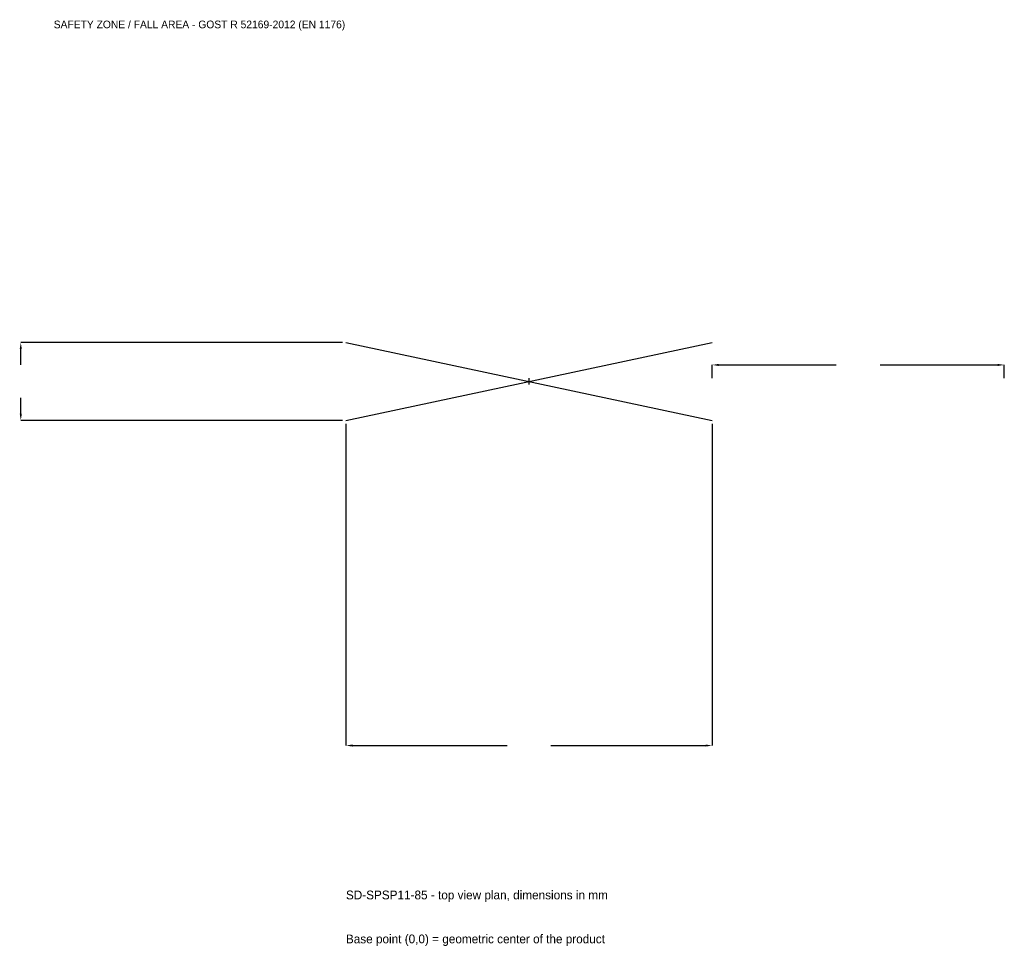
# Model space of a CAD drawing. Extents: x -2615 to 2440, y -2900 to 1857.
import ezdxf

# ---------------------------------------------------------------- set-up
doc = ezdxf.new("R2010")
doc.units = 0
for name, color, linetype in [('GP_MAF_zona_bezopasnosti', 1, 'Continuous'), ('ZSK_DANNYE', 3, 'Continuous'), ('ZSK_KONTUR', 7, 'Continuous'), ('ZSK_RAZMERY', 8, 'Continuous')]:
    doc.layers.add(name, color=color, linetype=linetype)
doc.dimstyles.new('ORION', dxfattribs={"dimtxt": 56.4, "dimasz": 33.84, "dimexe": 1.25, "dimexo": 16.92, "dimtad": 1, "dimcen": 2.5, "dimazin": 3, "dimtfac": 1, "dimtmove": 0, "dimatfit": 3})

# ---------------------------------------------------------------- blocks, each defined once
blk = doc.blocks.new('_CLOSEDFILLED')
at = {"color": 0, "linetype": 'BYBLOCK'}
blk.add_solid([(-1, 0.16), (0, 0), (-1, -0.16)], dxfattribs=at)
blk = doc.blocks.new('*D1')
for p, q in [((-940, -216.92), (-940, -1869.2)), ((940, -216.92), (940, -1869.2)), ((-906.16, -1869.2), (-112.8, -1869.2)), ((112.8, -1869.2), (906.16, -1869.2))]:
    blk.add_line(p, q)
at = {"layer": 'Defpoints'}
for p in [(-940, -200), (940, -200), (-940, -1869.2)]:
    blk.add_point(p, dxfattribs=at)
at = {"layer": 'ZSK_RAZMERY', "xscale": 33.839999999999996, "yscale": 33.839999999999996, "rotation": 180}
blk.add_blockref('_CLOSEDFILLED', (-940, -1869.2), dxfattribs=at)
at = {"layer": 'ZSK_RAZMERY', "xscale": 33.839999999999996, "yscale": 33.839999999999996}
blk.add_blockref('_CLOSEDFILLED', (940, -1869.2), dxfattribs=at)
blk = doc.blocks.new('*D2')
for p, q in [((-956.92, 200), (-2609.2, 200)), ((-2609.2, 84.6), (-2609.2, 166.16)), ((-2609.2, -166.16), (-2609.2, -84.6)), ((-956.92, -200), (-2609.2, -200))]:
    blk.add_line(p, q)
at = {"layer": 'Defpoints'}
for p in [(-940, 200), (-2609.2, -200), (-940, -200)]:
    blk.add_point(p, dxfattribs=at)
at = {"layer": 'ZSK_RAZMERY', "xscale": 33.839999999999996, "yscale": 33.839999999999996}
for p, rotation in [((-2609.2, 200), 90), ((-2609.2, -200), 270)]:
    blk.add_blockref('_CLOSEDFILLED', p, dxfattribs=dict(at, rotation=rotation))
blk = doc.blocks.new('*D3')
for p, q in [((940, 16.92), (940, 84.6)), ((973.84, 84.6), (1577.2, 84.6)), ((1802.8, 84.6), (2406.16, 84.6)), ((2440, 16.92), (2440, 84.6))]:
    blk.add_line(p, q)
at = {"layer": 'Defpoints'}
for p in [(940, 84.6), (940, 0), (2440, 0)]:
    blk.add_point(p, dxfattribs=at)
at = {"layer": 'ZSK_RAZMERY', "xscale": 33.839999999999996, "yscale": 33.839999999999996, "rotation": 180}
blk.add_blockref('_CLOSEDFILLED', (940, 84.6), dxfattribs=at)
at = {"layer": 'ZSK_RAZMERY', "xscale": 33.839999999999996, "yscale": 33.839999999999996}
blk.add_blockref('_CLOSEDFILLED', (2440, 84.6), dxfattribs=at)
blk = doc.blocks.new('B1')
at = {"layer": 'ZSK_KONTUR'}
for p, q in [((-940, -200), (940, 200)), ((-940, 200), (940, -200))]:
    blk.add_line(p, q, dxfattribs=at)
at = {"layer": 'ZSK_RAZMERY'}
for p, q in [((-16, 0), (16, 0)), ((0, -16), (0, 16))]:
    blk.add_line(p, q, dxfattribs=at)
at = {"layer": 'GP_MAF_zona_bezopasnosti', "color": 1}
blk.add_text('SAFETY ZONE / FALL AREA - GOST R 52169-2012 (EN 1176)', height=39.48, dxfattribs=at).set_placement((-2440, 1812.8))
at = {"layer": 'ZSK_RAZMERY'}
dim = blk.add_linear_dim(base=(-2609.2, -200), p1=(-940, -200), p2=(-940, 200), angle=90, dimstyle='ORION', dxfattribs=at)
dim.commit()
dim.dimension.update_dxf_attribs({"geometry": '*D2', "text_midpoint": (-2609.2, 0)})
for base, p1, p2, picture, middle in [((940, 84.6), (940, 0), (2440, 0), '*D3', (1690, 84.6)), ((-940, -1869.2), (-940, -200), (940, -200), '*D1', (0, -1869.2))]:
    dim = blk.add_linear_dim(base=base, p1=p1, p2=p2, dimstyle='ORION', dxfattribs=at)
    dim.commit()
    dim.dimension.update_dxf_attribs({"geometry": picture, "text_midpoint": middle})

msp = doc.modelspace()

# ---------------------------------------------------------------- block references
msp.add_blockref('B1', (0, 0))

# ---------------------------------------------------------------- texts
at = {"layer": 'ZSK_DANNYE', "color": 3}
msp.add_text('SD-SPSP11-85 - top view plan, dimensions in mm', height=45.12, dxfattribs=at).set_placement((-940, -2658.8))
at = {"layer": 'ZSK_DANNYE', "color": 7}
msp.add_text('Base point (0,0) = geometric center of the product', height=45.12, dxfattribs=at).set_placement((-940, -2884.4))

doc.saveas('drawing.dxf')
